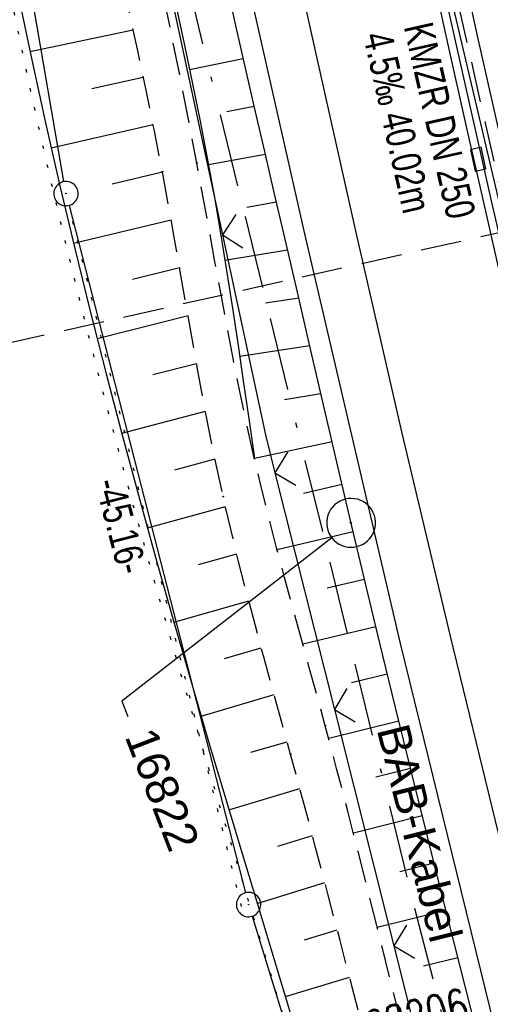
# Model space of a CAD drawing. Extents: x 508896 to 509497, y 457065 to 458031.
# Tile 29 of 44: x 509040 to 509069, y 457795 to 457856. Entities that reach past the tile are written whole.
import ezdxf
from ezdxf import colors
from ezdxf.entities.mleader import LeaderData, LeaderLine
from ezdxf.math import Vec2, Vec3

# ---------------------------------------------------------------- set-up
doc = ezdxf.new("R2010")
doc.units = 0
doc.header["$LTSCALE"] = 10
doc.header["$MEASUREMENT"] = 0
for name, pattern in [('ACAD_ISO16W100', [73, 15, -6.5, 15, -6.5, 15, -7, 1, -7]), ('ACHSE', [5.5, 4, -0.5, 0.5, -0.5]), ('LT00', [0]), ('LT11', [0.3, 0.2, -0.1]), ('LT17', [0.15, 0.1, -0.05]), ('PUNKTX2_STR', [0.6, 0.1, -0.5]), ('STRICHLINIE2', [0.375, 0.25, -0.125])]:
    doc.linetypes.add(name, pattern=pattern)
doc.layers.get('0').update_dxf_attribs({"linetype": 'LT00'})
for name, color, linetype in [('--EK_FBR', 1, 'LT00'), ('--EK_Haltung', 7, 'STRICHLINIE2'), ('--EK_Haltung-Text', 140, 'LT00'), ('--EK_Schacht-Text', 5, 'LT00'), ('--EK_ST-93-1', 30, 'LT17'), ('--EL_DFK_AB_L', 21, 'LT00'), ('--EL_DFK_AB_P', 7, 'LT00'), ('--EL_Haltung', 182, 'STRICHLINIE2'), ('--EL_Haltung-Text', 182, 'LT00'), ('--WASSER_GRENZE', 180, 'PUNKTX2_STR'), ('-AX-093', 35, 'ACHSE'), ('ABSTAND', 8, 'LT00'), ('BAB-KABEL', 220, 'ACAD_ISO16W100'), ('BAB-KABEL_TEXT', 221, 'Continuous'), ('DFK_AB_L', 21, 'LT00'), ('DFK_AB_P', 7, 'LT00'), ('FESTPKT_TEXT_B', 211, 'LT00'), ('V113_AFBR_BAB', 250, 'LT00'), ('V113_BOESCH', 250, 'LT00'), ('V113_BOSCHUNG', 250, 'LT00'), ('V113_FELDWEG', 250, 'LT11'), ('V113_H_BORD', 8, 'LT00'), ('V113_LD_MARK', 250, 'LT00'), ('V113_PKT_AU', 211, 'LT00'), ('V113_RINNE', 182, 'LT00'), ('V113_SINKK', 182, 'LT00'), ('V113_ZAUN', 40, 'LT00')]:
    doc.layers.add(name, color=color, linetype=linetype)
doc.styles.add('Beschrift', font='ARIAL.TTF')
doc.styles.add('Haltungsbeschriftung', font='ARIAL.TTF', dxfattribs={"width": 0.75})
doc.styles.add('schachtbeschriftung', font='romans.shx', dxfattribs={"width": 0.75, "height": 2})
doc.styles.get("Standard").update_dxf_attribs({"font": 'ARIAL.TTF'})

# ---------------------------------------------------------------- blocks, each defined once
blk = doc.blocks.new('SYMB0003')
at = {"color": 0, "linetype": 'ByBlock'}
for p, q in [((-0.015712, 0), (0.010166, 0.012015)), ((0, -0.021257), (-0.015712, 0)), ((0.010166, 0.012015), (0, -0.021257))]:
    blk.add_line(p, q, dxfattribs=at)
for points in [[(-0.031395, 0.499013), (-0.093691, 0.491144), (-0.154509, 0.475528), (-0.21289, 0.452414), (-0.267913, 0.422164), (-0.318712, 0.385257), (-0.364484, 0.342274), (-0.404509, 0.293893), (-0.438154, 0.240877), (-0.464888, 0.184062), (-0.484292, 0.124345), (-0.496058, 0.062667), (-0.5, 0)], [(0.5, 0), (0.496057, 0.062667), (0.484292, 0.124345), (0.464888, 0.184062), (0.438153, 0.240877), (0.404509, 0.293893), (0.364484, 0.342274), (0.318712, 0.385257), (0.267913, 0.422164), (0.21289, 0.452414), (0.154509, 0.475528), (0.093691, 0.491144), (0.031395, 0.499013), (-0.031395, 0.499013)], [(-0.5, 0), (-0.496058, -0.062667), (-0.484292, -0.124345), (-0.464888, -0.184062), (-0.438154, -0.240877), (-0.404509, -0.293893), (-0.364485, -0.342274), (-0.318712, -0.385257), (-0.267914, -0.422164), (-0.21289, -0.452414), (-0.154509, -0.475529), (-0.093691, -0.491144), (-0.031395, -0.499014), (0.031395, -0.499014)], [(0.031395, -0.499014), (0.093691, -0.491144), (0.154509, -0.475529), (0.21289, -0.452414), (0.267914, -0.422164), (0.318712, -0.385257), (0.364485, -0.342274), (0.404509, -0.293893), (0.438154, -0.240877), (0.464889, -0.184062), (0.484292, -0.124345), (0.496058, -0.062667), (0.5, 0)]]:
    blk.add_lwpolyline(points, dxfattribs=at)
blk = doc.blocks.new('SYMB0011')
at = {"color": 0, "linetype": 'ByBlock'}
for p, q in [((0.5, 0), (-0.5, 0)), ((0, 0.5), (0, -0.5))]:
    blk.add_line(p, q, dxfattribs=at)
blk = doc.blocks.new('SYMB0024')
at = {"color": 0, "linetype": 'ByBlock'}
for p, q in [((-0.5, 0.5), (0, 0)), ((0, 0), (0.5, 0.5))]:
    blk.add_line(p, q, dxfattribs=at)
blk = doc.blocks.new('_None')
blk = doc.blocks.new('SYMB0652')
at = {"color": 0, "linetype": 'ByBlock'}
blk.add_lwpolyline([(-0.15, -0.075), (0.15, -0.075), (0.15, 0.075), (-0.15, 0.075), (-0.15, -0.075)], dxfattribs=at)

msp = doc.modelspace()

# ---------------------------------------------------------------- linework, layer by layer
at = {"layer": '--EK_FBR'}
msp.add_lwpolyline([(509093.657, 457704.002), (509086.933, 457726.568), (509080.559, 457749.081), (509074.608, 457770.998), (509068.782, 457793.524), (509062.994, 457817.153), (509057.11, 457842.371), (509053.614, 457857.897), (509049.251, 457878.459), (509044.777, 457900.436), (509040.408, 457923.488), (509036.279, 457946.653), (509032.268, 457970.926), (509030.876, 457980.072)], dxfattribs=at)
at = {"layer": '--EK_FBR', "linetype": 'LT11', "flags": 128}
for points in [[(508989.753, 457685.293), (508989.904, 457685.137), (508991.715, 457683.284), (508993.535, 457681.44), (508995.365, 457679.605), (508997.207, 457677.783), (508999.062, 457675.975), (509000.933, 457674.184), (509002.821, 457672.411), (509004.729, 457670.66), (509006.657, 457668.932), (509009.209, 457666.713), (509011.799, 457664.54), (509014.43, 457662.415), (509017.1, 457660.338), (509019.811, 457658.313), (509022.562, 457656.342), (509024.069, 457655.299), (509025.588, 457654.276), (509027.122, 457653.275), (509028.673, 457652.3), (509030.241, 457651.355), (509031.828, 457650.442), (509033.435, 457649.564), (509035.063, 457648.725), (509036.715, 457647.929), (509038.595, 457647.089), (509040.503, 457646.308), (509042.436, 457645.588), (509044.392, 457644.929), (509046.366, 457644.335), (509048.358, 457643.807), (509050.363, 457643.346), (509052.38, 457642.954), (509054.404, 457642.634), (509055.816, 457642.453), (509057.23, 457642.3), (509058.646, 457642.17), (509060.064, 457642.056), (509061.484, 457641.952), (509062.905, 457641.852), (509064.328, 457641.748), (509065.753, 457641.635), (509067.178, 457641.507), (509068.604, 457641.356), (509070.03, 457641.177), (509071.028, 457641.034), (509072.026, 457640.881), (509073.022, 457640.728), (509074.018, 457640.583), (509075.012, 457640.454), (509076.004, 457640.35), (509076.994, 457640.278), (509077.98, 457640.247), (509078.963, 457640.266), (509080.021, 457640.347), (509081.076, 457640.488), (509082.127, 457640.679), (509083.176, 457640.913), (509084.222, 457641.18), (509085.268, 457641.474), (509086.313, 457641.784), (509087.359, 457642.104), (509088.405, 457642.425), (509089.453, 457642.739), (509090.397, 457643.01), (509091.339, 457643.277), (509092.277, 457643.548), (509093.208, 457643.832), (509094.129, 457644.136), (509095.037, 457644.469), (509095.928, 457644.839), (509096.8, 457645.255), (509097.65, 457645.725), (509098.373, 457646.187), (509099.069, 457646.695), (509099.731, 457647.249), (509100.351, 457647.847), (509100.921, 457648.488), (509101.434, 457649.171), (509101.883, 457649.895), (509102.227, 457650.582), (509102.516, 457651.296), (509102.75, 457652.03), (509102.934, 457652.779), (509103.068, 457653.537), (509103.174, 457654.525), (509103.21, 457655.516), (509103.183, 457656.509), (509103.099, 457657.503), (509102.966, 457658.494), (509102.792, 457659.482), (509102.582, 457660.465), (509102.345, 457661.441), (509101.967, 457662.828), (509101.552, 457664.2), (509101.107, 457665.558), (509100.636, 457666.905), (509100.145, 457668.243), (509099.641, 457669.576), (509099.129, 457670.904), (509098.615, 457672.23), (509098.105, 457673.557), (509097.604, 457674.888), (509097.118, 457676.224), (509096.567, 457677.819), (509096.041, 457679.423), (509095.538, 457681.036), (509095.053, 457682.656), (509094.584, 457684.282), (509094.125, 457685.912), (509093.675, 457687.545), (509093.228, 457689.179), (509092.781, 457690.814), (509092.331, 457692.448), (509091.875, 457694.079), (509091.253, 457696.24), (509090.615, 457698.395), (509089.965, 457700.545), (509089.304, 457702.692), (509088.636, 457704.836), (509087.963, 457706.979), (509086.925, 457710.275), (509085.885, 457713.57), (509084.845, 457716.866), (509083.807, 457720.162), (509082.774, 457723.461), (509081.747, 457726.761), (509080.728, 457730.063), (509079.72, 457733.369), (509078.724, 457736.679), (509077.703, 457740.127), (509076.695, 457743.58), (509075.7, 457747.036), (509074.715, 457750.495), (509073.739, 457753.957), (509072.77, 457757.421), (509071.806, 457760.886), (509070.764, 457764.65), (509069.728, 457768.415), (509068.699, 457772.182), (509067.679, 457775.952), (509066.669, 457779.724), (509065.672, 457783.499), (509064.689, 457787.278), (509063.721, 457791.061), (509063.058, 457793.692), (509062.399, 457796.325), (509061.742, 457798.958), (509061.084, 457801.59), (509060.42, 457804.222), (509059.748, 457806.851), (509059.064, 457809.478), (509058.365, 457812.101), (509057.868, 457813.925), (509057.365, 457815.749), (509056.861, 457817.572), (509056.359, 457819.395), (509055.863, 457821.22), (509055.376, 457823.047), (509054.902, 457824.876), (509054.445, 457826.71), (509054.007, 457828.548), (509053.558, 457830.554), (509053.132, 457832.565), (509052.726, 457834.581), (509052.337, 457836.601), (509051.958, 457838.623), (509051.587, 457840.647), (509051.219, 457842.672), (509050.85, 457844.696), (509050.476, 457846.72), (509049.481, 457851.872), (509048.425, 457857.011), (509047.311, 457862.137), (509046.14, 457867.251), (509045.59, 457869.571), (509045.03, 457871.89), (509044.465, 457874.207), (509043.897, 457876.523), (509043.327, 457878.839), (509042.76, 457881.156), (509042.197, 457883.474), (509041.642, 457885.793), (509041.097, 457888.114), (509040.564, 457890.438), (509039.855, 457893.643), (509039.174, 457896.853), (509038.517, 457900.069), (509037.883, 457903.29), (509037.269, 457906.515), (509036.673, 457909.744), (509036.094, 457912.975), (509035.529, 457916.21), (509034.975, 457919.447), (509034.431, 457922.685), (509033.894, 457925.924), (509033.274, 457929.705), (509032.66, 457933.487), (509032.048, 457937.268), (509031.437, 457941.05), (509030.825, 457944.831), (509030.073, 457949.46), (509029.318, 457954.088), (509028.561, 457958.716), (509027.805, 457963.344), (509027.05, 457967.973), (509026.298, 457972.601), (509025.55, 457977.231), (509025.432, 457977.97)], [(508987.937, 457689.995), (508989.424, 457688.466), (508991.441, 457686.406), (508993.467, 457684.355), (508995.505, 457682.316), (508997.558, 457680.292), (508999.626, 457678.284), (509001.712, 457676.295), (509003.819, 457674.328), (509005.947, 457672.385), (509008.1, 457670.469), (509010.635, 457668.28), (509013.206, 457666.132), (509015.814, 457664.03), (509018.459, 457661.974), (509021.143, 457659.969), (509023.867, 457658.017), (509025.367, 457656.977), (509026.881, 457655.957), (509028.41, 457654.959), (509029.954, 457653.987), (509031.516, 457653.042), (509033.097, 457652.13), (509034.698, 457651.251), (509036.32, 457650.41), (509037.966, 457649.61), (509039.762, 457648.797), (509041.584, 457648.037), (509043.43, 457647.334), (509045.296, 457646.691), (509047.181, 457646.111), (509049.082, 457645.598), (509050.997, 457645.154), (509052.924, 457644.783), (509054.86, 457644.488), (509056.111, 457644.339), (509057.364, 457644.217), (509058.62, 457644.117), (509059.878, 457644.034), (509061.137, 457643.962), (509062.398, 457643.895), (509063.66, 457643.829), (509064.924, 457643.757), (509066.188, 457643.674), (509067.452, 457643.574), (509068.716, 457643.453), (509069.981, 457643.304), (509070.988, 457643.165), (509071.995, 457643.013), (509073, 457642.858), (509074.004, 457642.709), (509075.007, 457642.574), (509076.008, 457642.463), (509077.006, 457642.384), (509078.001, 457642.346), (509078.993, 457642.358), (509079.991, 457642.427), (509080.985, 457642.549), (509081.976, 457642.718), (509082.966, 457642.926), (509083.954, 457643.169), (509084.94, 457643.439), (509085.926, 457643.729), (509086.911, 457644.033), (509087.897, 457644.345), (509088.884, 457644.658), (509089.77, 457644.936), (509090.654, 457645.217), (509091.53, 457645.509), (509092.397, 457645.818), (509093.248, 457646.152), (509094.081, 457646.518), (509094.893, 457646.924), (509095.678, 457647.377), (509096.433, 457647.885), (509097.03, 457648.35), (509097.599, 457648.855), (509098.132, 457649.398), (509098.624, 457649.978), (509099.068, 457650.594), (509099.458, 457651.243), (509099.783, 457651.905), (509100.052, 457652.592), (509100.269, 457653.297), (509100.434, 457654.014), (509100.569, 457654.892), (509100.639, 457655.776), (509100.649, 457656.666), (509100.607, 457657.558), (509100.518, 457658.451), (509100.389, 457659.342), (509100.226, 457660.229), (509100.035, 457661.109), (509099.699, 457662.448), (509099.318, 457663.768), (509098.9, 457665.073), (509098.45, 457666.364), (509097.974, 457667.646), (509097.479, 457668.918), (509096.971, 457670.186), (509096.456, 457671.45), (509095.941, 457672.714), (509095.431, 457673.98), (509094.934, 457675.25), (509094.271, 457677.027), (509093.638, 457678.815), (509093.031, 457680.613), (509092.446, 457682.42), (509091.878, 457684.233), (509091.323, 457686.051), (509090.775, 457687.872), (509090.23, 457689.694), (509089.684, 457691.516), (509089.132, 457693.335), (509088.511, 457695.345), (509087.879, 457697.351), (509087.241, 457699.355), (509086.599, 457701.357), (509085.957, 457703.359), (509085.318, 457705.361), (509084.684, 457707.365), (509083.684, 457710.589), (509082.704, 457713.819), (509081.742, 457717.056), (509080.794, 457720.297), (509079.859, 457723.542), (509078.934, 457726.79), (509078.016, 457730.04), (509077.102, 457733.291), (509076.19, 457736.543), (509075.09, 457740.463), (509073.99, 457744.382), (509072.892, 457748.302), (509071.797, 457752.222), (509070.706, 457756.144), (509069.621, 457760.067), (509067.555, 457767.611), (509065.516, 457775.162), (509063.503, 457782.72), (509061.516, 457790.284), (509060.769, 457793.15), (509060.024, 457796.016), (509059.278, 457798.882), (509058.528, 457801.747), (509057.772, 457804.611), (509057.008, 457807.473), (509056.234, 457810.332), (509055.691, 457812.308), (509055.147, 457814.283), (509054.606, 457816.259), (509054.071, 457818.237), (509053.548, 457820.217), (509053.042, 457822.2), (509052.555, 457824.188), (509052.094, 457826.182), (509051.663, 457828.168), (509051.256, 457830.159), (509050.87, 457832.155), (509050.499, 457834.155), (509050.139, 457836.157), (509049.786, 457838.16), (509049.435, 457840.165), (509049.082, 457842.168), (509048.722, 457844.171), (509048.351, 457846.171), (509047.861, 457848.691), (509047.349, 457851.207), (509046.818, 457853.719), (509046.271, 457856.228), (509045.711, 457858.734), (509045.14, 457861.237), (509044.562, 457863.739), (509043.98, 457866.24), (509043.289, 457869.2), (509042.598, 457872.159), (509041.909, 457875.119), (509041.224, 457878.08), (509040.545, 457881.042), (509039.874, 457884.006), (509039.213, 457886.972), (509038.564, 457889.94), (509037.346, 457895.687), (509036.18, 457901.445), (509035.062, 457907.213), (509033.993, 457912.99), (509032.97, 457918.776), (509031.993, 457924.569), (509031.553, 457927.268), (509031.121, 457929.969), (509030.694, 457932.671), (509030.27, 457935.373), (509029.848, 457938.075), (509029.425, 457940.777), (509028.998, 457943.479), (509028.424, 457947.064), (509027.843, 457950.648), (509027.257, 457954.231), (509026.668, 457957.814), (509026.077, 457961.397), (509025.487, 457964.979), (509024.901, 457968.562), (509024.319, 457972.146), (509023.744, 457975.731), (509023.508, 457977.226)]]:
    msp.add_lwpolyline(points, dxfattribs=at)
at = {"layer": '--EK_Haltung'}
msp.add_line((509072.858, 457828.534), (509064.395, 457866.113), dxfattribs=at)
at = {"layer": '--EK_ST-93-1', "ltscale": 2.5}
msp.add_line((509070.362, 457842.724), (509031.343, 457833.926), dxfattribs=at)
at = {"layer": '--EL_DFK_AB_L'}
for p, q in [((509042.303, 457845.578), (509025.838, 457940.961)), ((509042.617, 457844.113), (509053.464, 457801.826)), ((509053.87, 457800.382), (509101.521, 457644.777))]:
    msp.add_line(p, q, dxfattribs=at)
at = {"layer": '--EL_Haltung'}
msp.add_line((509072.858, 457828.534), (509064.395, 457866.113), dxfattribs=at)
at = {"layer": '--WASSER_GRENZE', "ltscale": 0.2}
msp.add_line((509053.22, 457800.978), (509042.609, 457844.111), dxfattribs=at)
at = {"layer": '--WASSER_GRENZE', "ltscale": 0.2, "flags": 128}
msp.add_lwpolyline([(509018.9, 457975.447), (509018.933, 457975.219), (509019.513, 457971.115), (509019.847, 457968.675), (509020.176, 457966.233), (509020.504, 457963.791), (509020.834, 457961.348), (509021.171, 457958.905), (509021.517, 457956.464), (509021.876, 457954.025), (509022.252, 457951.588), (509022.648, 457949.154), (509023.068, 457946.724), (509023.516, 457944.299), (509023.995, 457941.879), (509024.371, 457940.094), (509024.762, 457938.312), (509025.164, 457936.534), (509025.574, 457934.759), (509025.988, 457932.985), (509026.404, 457931.212), (509026.816, 457929.44), (509027.222, 457927.667), (509027.618, 457925.894), (509028.233, 457923.011), (509028.816, 457920.122), (509029.369, 457917.227), (509029.896, 457914.326), (509030.399, 457911.42), (509030.882, 457908.51), (509031.346, 457905.595), (509031.795, 457902.678), (509032.231, 457899.757), (509032.658, 457896.834), (509033.079, 457893.909), (509033.496, 457890.983), (509033.911, 457888.056), (509034.329, 457885.129), (509034.752, 457882.202), (509035.182, 457879.277), (509035.623, 457876.352), (509036.077, 457873.43), (509036.547, 457870.51), (509037.037, 457867.593), (509037.549, 457864.679), (509038.274, 457860.771), (509039.043, 457856.87), (509039.852, 457852.977), (509040.7, 457849.093), (509041.584, 457845.216), (509042.503, 457841.346), (509043.453, 457837.485), (509044.434, 457833.63), (509045.443, 457829.782), (509046.478, 457825.942), (509047.537, 457822.108), (509048.618, 457818.28), (509049.719, 457814.459), (509050.837, 457810.643), (509051.971, 457806.834), (509052.791, 457804.109), (509053.615, 457801.386), (509054.44, 457798.665), (509055.263, 457795.943), (509056.082, 457793.221), (509056.894, 457790.497), (509057.804, 457787.398), (509058.699, 457784.294), (509059.577, 457781.186), (509060.435, 457778.073), (509061.272, 457774.954), (509062.085, 457771.829), (509062.873, 457768.699), (509063.633, 457765.562), (509064.363, 457762.418), (509065.061, 457759.267), (509065.44, 457757.495), (509065.812, 457755.72), (509066.183, 457753.944), (509066.558, 457752.168), (509066.94, 457750.392), (509067.335, 457748.618), (509067.747, 457746.846), (509068.333, 457744.47), (509068.955, 457742.103), (509069.609, 457739.744), (509070.292, 457737.393), (509071, 457735.049), (509071.73, 457732.712), (509072.479, 457730.381), (509073.243, 457728.055), (509074.02, 457725.733), (509074.806, 457723.416), (509075.597, 457721.101), (509076.391, 457718.789), (509077.184, 457716.479), (509077.972, 457714.169), (509078.753, 457711.861), (509079.524, 457709.552), (509080.281, 457707.242), (509081.074, 457704.762), (509081.852, 457702.278), (509082.616, 457699.789), (509083.37, 457697.296), (509084.117, 457694.796), (509084.861, 457692.29), (509085.604, 457689.777), (509086.35, 457687.255), (509087.101, 457684.725), (509087.862, 457682.185), (509088.298, 457680.736), (509088.734, 457679.287), (509089.164, 457677.837), (509089.583, 457676.387), (509089.987, 457674.939), (509090.372, 457673.492), (509090.733, 457672.048), (509091.065, 457670.607), (509091.364, 457669.17), (509091.625, 457667.738), (509091.843, 457666.312), (509092.016, 457664.891), (509092.117, 457663.768), (509092.193, 457662.642), (509092.249, 457661.511), (509092.291, 457660.372), (509092.325, 457659.221), (509092.357, 457658.056), (509092.393, 457656.873), (509092.439, 457655.663), (509092.568, 457654.321), (509092.638, 457653.21), (509092.762, 457651.326), (509092.816, 457650.752), (509092.854, 457650.192), (509092.864, 457649.655), (509092.838, 457649.148), (509092.765, 457648.676), (509092.641, 457648.247), (509092.457, 457647.86), (509092.202, 457647.509), (509091.943, 457647.257), (509091.631, 457647.027), (509091.283, 457646.832), (509090.916, 457646.68), (509090.544, 457646.578), (509090.187, 457646.532), (509089.862, 457646.542), (509089.516, 457646.625), (509089.191, 457646.779), (509088.858, 457646.884), (509088.556, 457647.089), (509088.152, 457647.346), (509087.761, 457647.822), (509087.427, 457648.197), (509086.929, 457648.647), (509086.617, 457649.096), (509086.297, 457649.53), (509085.676, 457650.263), (509085.014, 457650.905), (509084.31, 457651.461), (509083.565, 457651.934), (509082.782, 457652.328), (509081.963, 457652.651), (509081.112, 457652.911), (509080.234, 457653.116), (509079.334, 457653.273), (509078.415, 457653.39), (509077.484, 457653.474), (509076.543, 457653.533), (509075.599, 457653.575), (509074.655, 457653.607), (509073.296, 457653.649), (509071.949, 457653.692), (509070.612, 457653.74), (509069.286, 457653.8), (509067.969, 457653.875), (509066.664, 457653.972), (509065.368, 457654.095), (509064.082, 457654.25), (509062.806, 457654.441), (509061.54, 457654.673), (509060.284, 457654.953), (509058.805, 457655.351), (509057.34, 457655.817), (509055.89, 457656.347), (509054.454, 457656.937), (509053.033, 457657.583), (509051.628, 457658.279), (509050.24, 457659.022), (509048.867, 457659.806), (509047.512, 457660.628), (509046.174, 457661.482), (509044.854, 457662.365), (509043.553, 457663.272), (509042.27, 457664.198), (509040.789, 457665.303), (509039.331, 457666.426), (509037.893, 457667.563), (509036.471, 457668.712), (509035.06, 457669.87), (509033.659, 457671.033), (509032.263, 457672.199), (509030.868, 457673.365), (509029.472, 457674.528), (509028.071, 457675.684), (509025.277, 457677.944), (509022.45, 457680.171), (509019.591, 457682.364), (509016.702, 457684.527), (509013.783, 457686.66), (509010.836, 457688.765), (509007.862, 457690.844), (509006.16, 457692.015), (509004.453, 457693.181), (509002.744, 457694.345), (509001.035, 457695.511), (508999.33, 457696.681), (508997.633, 457697.858), (508995.945, 457699.046), (508994.27, 457700.247), (508992.611, 457701.465), (508990.97, 457702.703), (508989.352, 457703.964), (508987.759, 457705.251), (508986.194, 457706.567), (508984.66, 457707.916), (508983.161, 457709.299), (508981.698, 457710.722), (508980.276, 457712.185), (508979.234, 457713.314), (508978.7, 457713.916)], dxfattribs=at)
at = {"layer": '-AX-093', "ltscale": 0.2}
msp.add_lwpolyline([(509043.273, 457984.858), (509044.222, 457978.663), (509046.216, 457966.188), (509048.288, 457953.726), (509050.439, 457941.277), (509052.669, 457928.842), (509054.977, 457916.422), (509057.364, 457904.016), (509059.83, 457891.626), (509062.374, 457879.251), (509064.996, 457866.893), (509067.697, 457854.552), (509070.475, 457842.228), (509073.332, 457829.922), (509076.266, 457817.634), (509079.279, 457805.365), (509082.369, 457793.116), (509085.536, 457780.886), (509088.781, 457768.676), (509092.103, 457756.488), (509095.502, 457744.32), (509098.978, 457732.175), (509102.531, 457720.051)], dxfattribs=at)
at = {"layer": 'BAB-KABEL', "ltscale": 0.03, "flags": 128}
msp.add_lwpolyline([(509027.439, 457978.744), (509029.992, 457962.287), (509036.078, 457925.561), (509042.53, 457891.088), (509050.199, 457856.608), (509058.308, 457823.548), (509063.573, 457801.983), (509070.716, 457774.03), (509076.001, 457755.232), (509080.344, 457739.422), (509090.908, 457703.838), (509097.734, 457681.362), (509107.502, 457647.716), (509111.875, 457634.115), (509120.021, 457610.435), (509126.819, 457590.343), (509133.907, 457568.294), (509141.674, 457548.685), (509152.536, 457521.068), (509161.517, 457500.799), (509168.375, 457485.506), (509176.765, 457466.898), (509181.801, 457454.992), (509189.699, 457436.662), (509196.246, 457421.569), (509205.148, 457401.069), (509215.566, 457378.886), (509222.29, 457363.753), (509225.647, 457356.877), (509234.558, 457339.558), (509240.768, 457328.992), (509247.494, 457315.697), (509253.706, 457303.621), (509259.411, 457292.888), (509271.508, 457267.522), (509283.446, 457244.117), (509295.196, 457221.979), (509305.267, 457201.686), (509314.935, 457182.403), (509327.66, 457157.094), (509343.187, 457126.022), (509350.453, 457111.908)], dxfattribs=at)
at = {"layer": 'DFK_AB_L'}
for p, q in [((509042.303, 457845.578), (509025.838, 457940.961)), ((509042.617, 457844.113), (509053.464, 457801.826)), ((509053.87, 457800.382), (509101.521, 457644.777))]:
    msp.add_line(p, q, dxfattribs=at)
at = {"layer": 'V113_AFBR_BAB'}
msp.add_lwpolyline([(509093.657, 457704.002), (509086.933, 457726.568), (509080.559, 457749.081), (509074.608, 457770.998), (509068.782, 457793.524), (509062.994, 457817.153), (509057.11, 457842.371), (509053.614, 457857.897), (509049.251, 457878.459), (509044.777, 457900.436), (509040.408, 457923.488), (509036.279, 457946.653), (509032.268, 457970.926), (509030.876, 457980.072)], dxfattribs=at)
at = {"layer": 'V113_BOESCH'}
for points in [[(509067.645, 457793.406), (509066.639, 457797.364), (509065.637, 457801.323), (509064.642, 457805.284), (509063.655, 457809.247), (509062.679, 457813.213), (509061.715, 457817.181), (509060.854, 457820.777), (509060.003, 457824.375), (509059.159, 457827.975), (509058.32, 457831.577), (509057.485, 457835.179), (509056.65, 457838.781), (509055.814, 457842.383), (509055.227, 457844.904), (509054.641, 457847.425), (509054.058, 457849.947), (509053.481, 457852.47), (509052.911, 457854.994), (509052.352, 457857.521)], [(509039.514, 457856.965), (509040.322, 457853.077), (509041.168, 457849.197), (509042.052, 457845.324), (509042.969, 457841.459), (509043.919, 457837.601), (509044.899, 457833.75), (509045.907, 457829.906), (509046.941, 457826.068), (509048, 457822.237), (509049.08, 457818.412), (509050.18, 457814.592), (509051.297, 457810.779), (509052.43, 457806.972), (509053.25, 457804.248), (509054.074, 457801.525), (509054.899, 457798.804), (509055.723, 457796.082), (509056.542, 457793.359)], [(509049.24, 457856.154), (509049.734, 457853.872), (509050.213, 457851.588), (509050.675, 457849.301), (509051.115, 457847.01), (509051.531, 457844.712), (509051.925, 457842.41), (509052.301, 457840.105), (509052.661, 457837.797), (509053.009, 457835.487), (509053.347, 457833.175), (509053.679, 457830.862), (509054.007, 457828.548)]]:
    msp.add_lwpolyline(points, dxfattribs=at)
at = {"layer": 'V113_BOSCHUNG'}
for p, q in [((509040.216, 457853.577), (509046.56, 457854.912)), ((509050.03, 457852.47), (509053.325, 457853.159)), ((509044.018, 457851.312), (509047.181, 457852.012)), ((509052.311, 457849.881), (509053.998, 457850.208)), ((509041.515, 457847.662), (509047.78, 457849.094)), ((509051.186, 457846.624), (509054.678, 457847.266)), ((509045.272, 457845.443), (509048.351, 457846.17)), ((509053.536, 457844.005), (509055.363, 457844.323)), ((509042.89, 457841.787), (509048.893, 457843.226)), ((509052.198, 457840.746), (509056.047, 457841.378)), ((509046.511, 457839.57), (509049.414, 457840.288)), ((509054.696, 457838.115), (509056.731, 457838.43)), ((509044.34, 457835.931), (509049.931, 457837.335)), ((509053.104, 457834.842), (509057.413, 457835.489)), ((509047.774, 457833.7), (509050.456, 457834.395)), ((509055.861, 457832.166), (509058.095, 457832.548)), ((509045.858, 457830.093), (509051.005, 457831.448)), ((509054.015, 457828.552), (509058.781, 457829.594)), ((509049.115, 457827.848), (509051.589, 457828.52)), ((509059.401, 457826.941), (509057.032, 457826.381)), ((509047.434, 457824.272), (509052.227, 457825.594)), ((509060.086, 457824.02), (509055.411, 457822.915)), ((509050.582, 457822.028), (509052.921, 457822.684)), ((509060.777, 457821.101), (509058.483, 457820.559)), ((509049.061, 457818.476), (509053.661, 457819.786)), ((509061.474, 457818.183), (509056.986, 457817.122)), ((509052.162, 457816.24), (509054.432, 457816.896)), ((509062.176, 457815.276), (509059.982, 457814.747)), ((509050.734, 457812.694), (509055.222, 457814.012)), ((509062.885, 457812.371), (509058.576, 457811.313)), ((509053.8, 457810.468), (509056.018, 457811.119)), ((509063.601, 457809.467), (509061.473, 457808.935)), ((509052.442, 457806.932), (509056.803, 457808.233)), ((509064.324, 457806.556), (509060.095, 457805.498)), ((509055.444, 457804.696), (509057.578, 457805.343)), ((509065.053, 457803.646), (509062.943, 457803.118)), ((509054.182, 457801.17), (509058.343, 457802.45)), ((509065.785, 457800.737), (509061.562, 457799.68)), ((509057.079, 457798.922), (509059.105, 457799.545)), ((509066.521, 457797.828), (509064.405, 457797.299)), ((509055.918, 457795.436), (509059.864, 457796.63))]:
    msp.add_line(p, q, dxfattribs=at)
at = {"layer": 'V113_FELDWEG', "flags": 128}
for points in [[(508989.753, 457685.293), (508989.904, 457685.137), (508991.715, 457683.284), (508993.535, 457681.44), (508995.365, 457679.605), (508997.207, 457677.783), (508999.062, 457675.975), (509000.933, 457674.184), (509002.821, 457672.411), (509004.729, 457670.66), (509006.657, 457668.932), (509009.209, 457666.713), (509011.799, 457664.54), (509014.43, 457662.415), (509017.1, 457660.338), (509019.811, 457658.313), (509022.562, 457656.342), (509024.069, 457655.299), (509025.588, 457654.276), (509027.122, 457653.275), (509028.673, 457652.3), (509030.241, 457651.355), (509031.828, 457650.442), (509033.435, 457649.564), (509035.063, 457648.725), (509036.715, 457647.929), (509038.595, 457647.089), (509040.503, 457646.308), (509042.436, 457645.588), (509044.392, 457644.929), (509046.366, 457644.335), (509048.358, 457643.807), (509050.363, 457643.346), (509052.38, 457642.954), (509054.404, 457642.634), (509055.816, 457642.453), (509057.23, 457642.3), (509058.646, 457642.17), (509060.064, 457642.056), (509061.484, 457641.952), (509062.905, 457641.852), (509064.328, 457641.748), (509065.753, 457641.635), (509067.178, 457641.507), (509068.604, 457641.356), (509070.03, 457641.177), (509071.028, 457641.034), (509072.026, 457640.881), (509073.022, 457640.728), (509074.018, 457640.583), (509075.012, 457640.454), (509076.004, 457640.35), (509076.994, 457640.278), (509077.98, 457640.247), (509078.963, 457640.266), (509080.021, 457640.347), (509081.076, 457640.488), (509082.127, 457640.679), (509083.176, 457640.913), (509084.222, 457641.18), (509085.268, 457641.474), (509086.313, 457641.784), (509087.359, 457642.104), (509088.405, 457642.425), (509089.453, 457642.739), (509090.397, 457643.01), (509091.339, 457643.277), (509092.277, 457643.548), (509093.208, 457643.832), (509094.129, 457644.136), (509095.037, 457644.469), (509095.928, 457644.839), (509096.8, 457645.255), (509097.65, 457645.725), (509098.373, 457646.187), (509099.069, 457646.695), (509099.731, 457647.249), (509100.351, 457647.847), (509100.921, 457648.488), (509101.434, 457649.171), (509101.883, 457649.895), (509102.227, 457650.582), (509102.516, 457651.296), (509102.75, 457652.03), (509102.934, 457652.779), (509103.068, 457653.537), (509103.174, 457654.525), (509103.21, 457655.516), (509103.183, 457656.509), (509103.099, 457657.503), (509102.966, 457658.494), (509102.792, 457659.482), (509102.582, 457660.465), (509102.345, 457661.441), (509101.967, 457662.828), (509101.552, 457664.2), (509101.107, 457665.558), (509100.636, 457666.905), (509100.145, 457668.243), (509099.641, 457669.576), (509099.129, 457670.904), (509098.615, 457672.23), (509098.105, 457673.557), (509097.604, 457674.888), (509097.118, 457676.224), (509096.567, 457677.819), (509096.041, 457679.423), (509095.538, 457681.036), (509095.053, 457682.656), (509094.584, 457684.282), (509094.125, 457685.912), (509093.675, 457687.545), (509093.228, 457689.179), (509092.781, 457690.814), (509092.331, 457692.448), (509091.875, 457694.079), (509091.253, 457696.24), (509090.615, 457698.395), (509089.965, 457700.545), (509089.304, 457702.692), (509088.636, 457704.836), (509087.963, 457706.979), (509086.925, 457710.275), (509085.885, 457713.57), (509084.845, 457716.866), (509083.807, 457720.162), (509082.774, 457723.461), (509081.747, 457726.761), (509080.728, 457730.063), (509079.72, 457733.369), (509078.724, 457736.679), (509077.703, 457740.127), (509076.695, 457743.58), (509075.7, 457747.036), (509074.715, 457750.495), (509073.739, 457753.957), (509072.77, 457757.421), (509071.806, 457760.886), (509070.764, 457764.65), (509069.728, 457768.415), (509068.699, 457772.182), (509067.679, 457775.952), (509066.669, 457779.724), (509065.672, 457783.499), (509064.689, 457787.278), (509063.721, 457791.061), (509063.058, 457793.692), (509062.399, 457796.325), (509061.742, 457798.958), (509061.084, 457801.59), (509060.42, 457804.222), (509059.748, 457806.851), (509059.064, 457809.478), (509058.365, 457812.101), (509057.868, 457813.925), (509057.365, 457815.749), (509056.861, 457817.572), (509056.359, 457819.395), (509055.863, 457821.22), (509055.376, 457823.047), (509054.902, 457824.876), (509054.445, 457826.71), (509054.007, 457828.548), (509053.558, 457830.554), (509053.132, 457832.565), (509052.726, 457834.581), (509052.337, 457836.601), (509051.958, 457838.623), (509051.587, 457840.647), (509051.219, 457842.672), (509050.85, 457844.696), (509050.476, 457846.72), (509049.481, 457851.872), (509048.425, 457857.011), (509047.311, 457862.137), (509046.14, 457867.251), (509045.59, 457869.571), (509045.03, 457871.89), (509044.465, 457874.207), (509043.897, 457876.523), (509043.327, 457878.839), (509042.76, 457881.156), (509042.197, 457883.474), (509041.642, 457885.793), (509041.097, 457888.114), (509040.564, 457890.438), (509039.855, 457893.643), (509039.174, 457896.853), (509038.517, 457900.069), (509037.883, 457903.29), (509037.269, 457906.515), (509036.673, 457909.744), (509036.094, 457912.975), (509035.529, 457916.21), (509034.975, 457919.447), (509034.431, 457922.685), (509033.894, 457925.924), (509033.274, 457929.705), (509032.66, 457933.487), (509032.048, 457937.268), (509031.437, 457941.05), (509030.825, 457944.831), (509030.073, 457949.46), (509029.318, 457954.088), (509028.561, 457958.716), (509027.805, 457963.344), (509027.05, 457967.973), (509026.298, 457972.601), (509025.55, 457977.231), (509025.432, 457977.97)], [(508987.937, 457689.995), (508989.424, 457688.466), (508991.441, 457686.406), (508993.467, 457684.355), (508995.505, 457682.316), (508997.558, 457680.292), (508999.626, 457678.284), (509001.712, 457676.295), (509003.819, 457674.328), (509005.947, 457672.385), (509008.1, 457670.469), (509010.635, 457668.28), (509013.206, 457666.132), (509015.814, 457664.03), (509018.459, 457661.974), (509021.143, 457659.969), (509023.867, 457658.017), (509025.367, 457656.977), (509026.881, 457655.957), (509028.41, 457654.959), (509029.954, 457653.987), (509031.516, 457653.042), (509033.097, 457652.13), (509034.698, 457651.251), (509036.32, 457650.41), (509037.966, 457649.61), (509039.762, 457648.797), (509041.584, 457648.037), (509043.43, 457647.334), (509045.296, 457646.691), (509047.181, 457646.111), (509049.082, 457645.598), (509050.997, 457645.154), (509052.924, 457644.783), (509054.86, 457644.488), (509056.111, 457644.339), (509057.364, 457644.217), (509058.62, 457644.117), (509059.878, 457644.034), (509061.137, 457643.962), (509062.398, 457643.895), (509063.66, 457643.829), (509064.924, 457643.757), (509066.188, 457643.674), (509067.452, 457643.574), (509068.716, 457643.453), (509069.981, 457643.304), (509070.988, 457643.165), (509071.995, 457643.013), (509073, 457642.858), (509074.004, 457642.709), (509075.007, 457642.574), (509076.008, 457642.463), (509077.006, 457642.384), (509078.001, 457642.346), (509078.993, 457642.358), (509079.991, 457642.427), (509080.985, 457642.549), (509081.976, 457642.718), (509082.966, 457642.926), (509083.954, 457643.169), (509084.94, 457643.439), (509085.926, 457643.729), (509086.911, 457644.033), (509087.897, 457644.345), (509088.884, 457644.658), (509089.77, 457644.936), (509090.654, 457645.217), (509091.53, 457645.509), (509092.397, 457645.818), (509093.248, 457646.152), (509094.081, 457646.518), (509094.893, 457646.924), (509095.678, 457647.377), (509096.433, 457647.885), (509097.03, 457648.35), (509097.599, 457648.855), (509098.132, 457649.398), (509098.624, 457649.978), (509099.068, 457650.594), (509099.458, 457651.243), (509099.783, 457651.905), (509100.052, 457652.592), (509100.269, 457653.297), (509100.434, 457654.014), (509100.569, 457654.892), (509100.639, 457655.776), (509100.649, 457656.666), (509100.607, 457657.558), (509100.518, 457658.451), (509100.389, 457659.342), (509100.226, 457660.229), (509100.035, 457661.109), (509099.699, 457662.448), (509099.318, 457663.768), (509098.9, 457665.073), (509098.45, 457666.364), (509097.974, 457667.646), (509097.479, 457668.918), (509096.971, 457670.186), (509096.456, 457671.45), (509095.941, 457672.714), (509095.431, 457673.98), (509094.934, 457675.25), (509094.271, 457677.027), (509093.638, 457678.815), (509093.031, 457680.613), (509092.446, 457682.42), (509091.878, 457684.233), (509091.323, 457686.051), (509090.775, 457687.872), (509090.23, 457689.694), (509089.684, 457691.516), (509089.132, 457693.335), (509088.511, 457695.345), (509087.879, 457697.351), (509087.241, 457699.355), (509086.599, 457701.357), (509085.957, 457703.359), (509085.318, 457705.361), (509084.684, 457707.365), (509083.684, 457710.589), (509082.704, 457713.819), (509081.742, 457717.056), (509080.794, 457720.297), (509079.859, 457723.542), (509078.934, 457726.79), (509078.016, 457730.04), (509077.102, 457733.291), (509076.19, 457736.543), (509075.09, 457740.463), (509073.99, 457744.382), (509072.892, 457748.302), (509071.797, 457752.222), (509070.706, 457756.144), (509069.621, 457760.067), (509067.555, 457767.611), (509065.516, 457775.162), (509063.503, 457782.72), (509061.516, 457790.284), (509060.769, 457793.15), (509060.024, 457796.016), (509059.278, 457798.882), (509058.528, 457801.747), (509057.772, 457804.611), (509057.008, 457807.473), (509056.234, 457810.332), (509055.691, 457812.308), (509055.147, 457814.283), (509054.606, 457816.259), (509054.071, 457818.237), (509053.548, 457820.217), (509053.042, 457822.2), (509052.555, 457824.188), (509052.094, 457826.182), (509051.663, 457828.168), (509051.256, 457830.159), (509050.87, 457832.155), (509050.499, 457834.155), (509050.139, 457836.157), (509049.786, 457838.16), (509049.435, 457840.165), (509049.082, 457842.168), (509048.722, 457844.171), (509048.351, 457846.171), (509047.861, 457848.691), (509047.349, 457851.207), (509046.818, 457853.719), (509046.271, 457856.228), (509045.711, 457858.734), (509045.14, 457861.237), (509044.562, 457863.739), (509043.98, 457866.24), (509043.289, 457869.2), (509042.598, 457872.159), (509041.909, 457875.119), (509041.224, 457878.08), (509040.545, 457881.042), (509039.874, 457884.006), (509039.213, 457886.972), (509038.564, 457889.94), (509037.346, 457895.687), (509036.18, 457901.445), (509035.062, 457907.213), (509033.993, 457912.99), (509032.97, 457918.776), (509031.993, 457924.569), (509031.553, 457927.268), (509031.121, 457929.969), (509030.694, 457932.671), (509030.27, 457935.373), (509029.848, 457938.075), (509029.425, 457940.777), (509028.998, 457943.479), (509028.424, 457947.064), (509027.843, 457950.648), (509027.257, 457954.231), (509026.668, 457957.814), (509026.077, 457961.397), (509025.487, 457964.979), (509024.901, 457968.562), (509024.319, 457972.146), (509023.744, 457975.731), (509023.508, 457977.226)]]:
    msp.add_lwpolyline(points, dxfattribs=at)
at = {"layer": 'V113_H_BORD'}
msp.add_lwpolyline([(509042.253, 457984.465), (509051.959, 457925.916), (509063.647, 457867.236), (509080.341, 457796.2), (509092.218, 457751.548), (509119.942, 457660.357), (509144.412, 457590.771), (509169.438, 457526.599), (509196.658, 457462.522), (509226.846, 457396.406), (509237.291, 457374.302), (509273.52, 457300.185), (509300.023, 457247.768), (509301.774, 457242.872), (509307.307, 457232.156), (509330.363, 457187.458), (509366.292, 457118.024)], dxfattribs=at)
at = {"layer": 'V113_LD_MARK'}
msp.add_lwpolyline([(509033.755, 457981.183), (509035.709, 457968.802), (509037.796, 457956.119), (509039.963, 457943.449), (509042.212, 457930.794), (509044.542, 457918.152), (509046.952, 457905.526), (509049.442, 457892.915), (509052.011, 457880.319), (509054.66, 457867.741), (509057.388, 457855.179), (509060.194, 457842.635), (509063.079, 457830.109), (509066.041, 457817.601), (509068.802, 457806.244), (509071.628, 457794.903), (509074.518, 457783.579), (509077.475, 457772.273), (509080.497, 457760.984), (509083.586, 457749.714), (509086.742, 457738.462), (509089.966, 457727.23), (509093.258, 457716.017)], dxfattribs=at)
at = {"layer": 'V113_RINNE'}
for points in [[(509055.886, 457901.785), (509057.083, 457895.771), (509058.297, 457889.76), (509059.224, 457885.222), (509060.159, 457880.685), (509061.105, 457876.151), (509062.062, 457871.619), (509063.03, 457867.089), (509064.023, 457862.507), (509065.028, 457857.927), (509066.043, 457853.35), (509067.07, 457848.776), (509068.105, 457844.203), (509069.242, 457839.226), (509070.391, 457834.251), (509071.552, 457829.278), (509072.726, 457824.31), (509073.914, 457819.344), (509075.047, 457814.672), (509076.192, 457810.004), (509077.349, 457805.338), (509078.518, 457800.675), (509079.697, 457796.015), (509081.153, 457790.317)], [(509081.387, 457791.583), (509080.224, 457796.151), (509078.753, 457801.983), (509077.296, 457807.818), (509075.855, 457813.657), (509074.431, 457819.5), (509072.446, 457827.787), (509070.499, 457836.083), (509068.589, 457844.388), (509066.03, 457855.795), (509063.541, 457867.218), (509062.33, 457872.904), (509061.135, 457878.593), (509059.955, 457884.286), (509058.79, 457889.982), (509057.583, 457895.961), (509056.391, 457901.944)]]:
    msp.add_lwpolyline(points, dxfattribs=at)
at = {"layer": 'V113_ZAUN'}
for p, q in [((509048.911, 457856.97), (509052.051, 457842.302)), ((509055.273, 457827.654), (509058.931, 457813.106)), ((509058.931, 457813.106), (509062.588, 457798.559)), ((509062.588, 457798.559), (509066.246, 457784.012))]:
    msp.add_line(p, q, dxfattribs=at)
msp.add_lwpolyline([(509052.051, 457842.302), (509054.686, 457829.988), (509055.273, 457827.654)], dxfattribs=at)

# ---------------------------------------------------------------- block references
at = {"layer": '--EL_DFK_AB_P', "xscale": 1.500000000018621, "yscale": 1.5, "zscale": 1.5, "rotation": 264.7377099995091}
for p in [(509042.43, 457844.838), (509053.65, 457801.099)]:
    msp.add_blockref('SYMB0003', p, dxfattribs=at)
at = {"layer": 'DFK_AB_P', "xscale": 1.500000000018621, "yscale": 1.5, "zscale": 1.5, "rotation": 264.7377099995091}
for p in [(509042.43, 457844.838), (509053.65, 457801.099)]:
    msp.add_blockref('SYMB0003', p, dxfattribs=at)
at = {"layer": 'V113_FELDWEG', "xscale": 0.1000000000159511, "yscale": 0.09999999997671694, "zscale": 0.1, "rotation": 291.1131099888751}
for p in [(509050.476, 457846.72), (509048.351, 457846.171), (509054.007, 457828.548), (509052.094, 457826.182), (509058.365, 457812.101), (509056.234, 457810.332)]:
    msp.add_blockref('SYMB0011', p, dxfattribs=at)
at = {"layer": 'V113_PKT_AU', "xscale": 3.000000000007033, "yscale": 3, "zscale": 3, "rotation": 291.1131099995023}
msp.add_blockref('SYMB0003', (509059.951, 457824.58), dxfattribs=at)
at = {"layer": 'V113_SINKK', "xscale": 4.500000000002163, "yscale": 4.5, "zscale": 4.5, "rotation": 282.6450395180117}
msp.add_blockref('SYMB0652', (509067.765, 457846.954), dxfattribs=at)
at = {"layer": 'V113_ZAUN', "yscale": 2.099999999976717, "zscale": 2.1}
for p, xscale, rotation in [((509052.051, 457842.302), 2.099999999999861, 282.0813900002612), ((509055.273, 457827.654), 2.10000000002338, 284.1121399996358), ((509058.931, 457813.106), 2.10000000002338, 284.1121399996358), ((509062.588, 457798.559), 2.10000000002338, 284.1121399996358)]:
    msp.add_blockref('SYMB0024', p, dxfattribs=dict(at, xscale=xscale, rotation=rotation))

# ---------------------------------------------------------------- texts
at = {"layer": '--EK_Haltung-Text', "style": 'Haltungsbeschriftung', "width": 0.75}
for s, p in [('KMZR DN 250', (509063.181, 457855.117)), ('4.5‰ 40.02m', (509060.683, 457854.555))]:
    msp.add_text(s, height=1.8, rotation=-77.3064, dxfattribs=at).set_placement(p)
at = {"layer": '--EK_Schacht-Text', "style": 'schachtbeschriftung', "width": 0.75}
msp.add_text('168206', height=2, rotation=13.90348, dxfattribs=at).set_placement((509059.837, 457792.183))
at = {"layer": '--EL_Haltung-Text', "style": 'Haltungsbeschriftung', "width": 0.75}
msp.add_text('KMZR DN 250', height=1.8, rotation=-77.3064, dxfattribs=at).set_placement((509063.181, 457855.117))
at = {"layer": 'ABSTAND', "width": 0.75}
msp.add_text(' -45.16-', height=1.8, rotation=-75.61412, dxfattribs=at).set_placement((509044.069, 457827.582))
at = {"layer": 'BAB-KABEL_TEXT', "insert": (509063.156, 457805.244), "char_height": 2, "attachment_point": 8, "rotation": 284.09259, "style": 'Beschrift'}
msp.add_mtext('BAB-Kabel', dxfattribs=at)

# ---------------------------------------------------------------- leaders
at = {"layer": 'FESTPKT_TEXT_B'}
ml = msp.add_multileader_mtext('Standard', dxfattribs=at)
ml.set_content('{\\H0.09x;\\P\\H11.111x; 16822 \\~\\P\\H0.09x;   }', color=256)
ml.set_leader_properties(color=256, linetype='ByLayer', lineweight=-1)
ml.set_arrow_properties(name='NONE')
ml.build(insert=Vec2(0, 0))
ml.multileader.update_dxf_attribs({"has_text_frame": 1, "text_left_attachment_type": 2, "text_right_attachment_type": 2, "dogleg_length": 1, "arrow_head_size": 0.18})
ctx = ml.context
ctx.base_point, ctx.char_height, ctx.arrow_head_size, ctx.landing_gap_size, ctx.plane_origin, ctx.plane_x_axis, ctx.plane_y_axis = Vec3(509046.223, 457812.677), 2, 0.18, 0.3, Vec3(509059.951, 457824.58), Vec3(0.36021, -0.932871), Vec3(0.932871, 0.36021)
ctx.left_attachment, ctx.right_attachment = 2, 2
notes = []
notes.append((ctx, [(0, (1, 1, 0), (509045.863, 457813.61), (0.36021, -0.932871), 1, [(0, [(509058.769, 457823.659)], 0, [])])]))
ctx.mtext.insert, ctx.mtext.text_direction, ctx.mtext.rotation, ctx.mtext.line_spacing_factor, ctx.mtext.flow_direction = Vec3(509047.802, 457812.965), Vec3(0.36021, -0.932871), 0.394804, 0.7, 5
for ctx, leaders in notes:
    for number, flags, end, landing, length, lines in leaders:
        leader = LeaderData()
        leader.index, (leader.has_last_leader_line, leader.has_dogleg_vector, leader.attachment_direction) = number, flags
        leader.last_leader_point, leader.dogleg_vector, leader.dogleg_length = Vec3(end), Vec3(landing), length
        for number, points, colour, breaks in lines:
            line = LeaderLine()
            line.index, line.vertices, line.color, line.breaks = number, Vec3.list(points), colors.encode_raw_color(colour), breaks
            leader.lines.append(line)
        ctx.leaders.append(leader)

doc.saveas('drawing.dxf')
